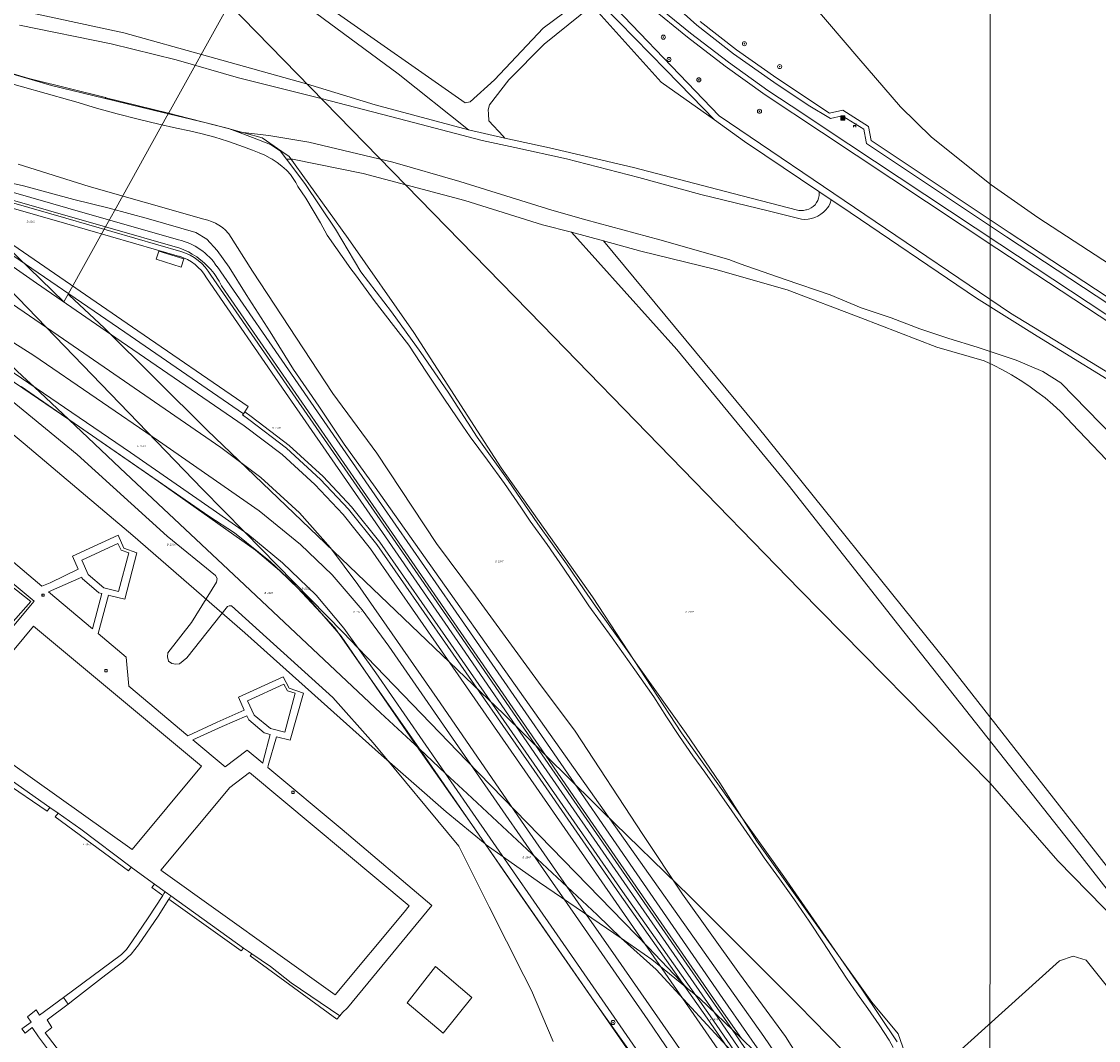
# Model space of a CAD drawing. Header units: metres. Extents: x 207466 to 209466, y 475780 to 477780.
# Tile 45 of 189: x 207811 to 208021, y 476721 to 476920. Entities that reach past the tile are written whole.
import ezdxf
from ezdxf.enums import TextEntityAlignment as Align

# ---------------------------------------------------------------- set-up
doc = ezdxf.new("R2010")
doc.units = ezdxf.units.M
doc.linetypes.add('IE-TERREINAFSCHEIDING-KUNSTMATIG', pattern=[0])
doc.layers.get('0').update_dxf_attribs({"color": 253, "linetype": 'CONTINUOUS'})
for name, color, linetype, lineweight, true_color in [('B-OG-WA-SLOOT_WATER-A', 7, 'CONTINUOUS', 0, 0x478c9a), ('B-RO-GR-BEPLANTING_CULTUUR_BOSPLANTSOEN-GV', 7, 'CONTINUOUS', 0, 0x6d8a47), ('B-RO-GR-BOOM-S', 7, 'CONTINUOUS', 0, 0x6d8a47), ('B-RO-GR-BOUWLAND-GV', 7, 'CONTINUOUS', 0, 0x6d8a47), ('B-RO-GR-GRAS-GV', 7, 'CONTINUOUS', 0, 0x6d8a47), ('B-RO-GR-GROENVOORZIENING-GV', 7, 'CONTINUOUS', 0, 0x6d8a47), ('B-RO-OG-BEBOUWING_BASSIN-GV', 7, 'CONTINUOUS', 0, 0xa50000), ('B-RO-OG-BEBOUWING_LOODS-GV', 7, 'CONTINUOUS', 0, 0xa50000), ('B-RO-OG-WATER_SLOOT-GV', 7, 'CONTINUOUS', 0, 0x478c9a)]:
    doc.layers.add(name, color=color, linetype=linetype, lineweight=lineweight, true_color=true_color)
for name, color, linetype, lineweight in [('B-RO-FV-GELEIDING_WILDRASTER-G', 253, 'CONTINUOUS', 0), ('B-RO-IE-MEUBILAIR_WEGMEUBILAIR-S', 253, 'CONTINUOUS', 0), ('B-RO-IE-TERREINAFSCHEIDING_KUNSTMATIG_HEKWERK-G', 253, 'IE-TERREINAFSCHEIDING-KUNSTMATIG', 0), ('B-RO-OG-TERREIN_CULTUURSCHEIDING-GV', 253, 'CONTINUOUS', 0), ('B-RO-RI-GWA_RIOOLPUT-S', 253, 'CONTINUOUS', 0), ('B-RO-VH-VERHARDING_ASFALT-GV', 253, 'CONTINUOUS', 0), ('B-RO-VH-VERHARDING_BETON-GV', 253, 'CONTINUOUS', 0), ('B-RO-VH-VERHARDING_TEGEL-GV', 253, 'CONTINUOUS', 0), ('B-WE-KG-GRENS_PERCEEL-GV', 150, 'CONTINUOUS', 18), ('B-WE-KG-GRENS_PERCEEL-S', 150, 'CONTINUOUS', 25)]:
    doc.layers.add(name, color=color, linetype=linetype, lineweight=lineweight)
doc.styles.add('NLCS-ISO', font='NLCS-ISO.ttf')

# ---------------------------------------------------------------- blocks, each defined once
blk = doc.blocks.new('SIE-WEG_AFVALBAK-SO1')
at = {"linetype": 'Continuous'}
blk.add_hatch(color=0, dxfattribs=at).paths.add_polyline_path([(-1.5, -1.5), (1.5, -1.5), (1.5, 1.5), (-1.5, 1.5)])
at = {"color": 0, "linetype": 'ByBlock', "lineweight": -2, "flags": 128}
for points in [[(-2, -2), (2, -2), (2, 2), (-2, 2), (-2, -2)], [(-1.5, -1.5), (1.5, -1.5), (1.5, 1.5), (-1.5, 1.5), (-1.5, -1.5)]]:
    blk.add_lwpolyline(points, dxfattribs=at)
blk = doc.blocks.new('SRI-PUT_INSPECTIEPUT_RIOOLPUT-SO1')
at = {"color": 0, "linetype": 'ByBlock', "lineweight": -2, "flags": 128}
blk.add_lwpolyline([(-1.125, -1.125), (1.125, -1.125), (1.125, 1.125), (-1.125, 1.125), (-1.125, -1.125)], dxfattribs=at)
at = {"color": 0, "linetype": 'ByBlock', "lineweight": -2, "insert": (0, 0.2828), "char_height": 1.5, "attachment_point": 5, "line_spacing_factor": 0.8, "style": 'NLCS-ISO'}
blk.add_mtext('{\\C0;r}', dxfattribs=at)
blk = doc.blocks.new('SIE-WEG_ZITBANK-SO1')
at = {"color": 0, "linetype": 'ByBlock', "lineweight": -2, "flags": 128}
blk.add_lwpolyline([(-0.9125, -1.6313), (-0.9125, -0.2), (1.0875, -0.2), (1.0875, -1.6313), (1.2875, -1.6313), (1.2875, -0.2125), (1.5361, 1.7765), (1.3346, 1.7765), (1.1125, 0), (-1.1125, 0), (-1.1125, -1.6313), (-0.9125, -1.6313)], dxfattribs=at)
blk = doc.blocks.new('SGR-BOOM_01-SO1')
at = {"linetype": 'Continuous'}
h = blk.add_hatch(color=0, dxfattribs=at)
edge = h.paths.add_edge_path()
edge.add_arc((0, 0), 0.25, 0, 360)
at = {"color": 0, "linetype": 'ByBlock', "lineweight": -2}
for radius in [2, 0.25]:
    blk.add_circle((0, 0), radius, dxfattribs=at)
blk = doc.blocks.new('SKG-PERCEELNUMMER-SO')
at = {"style": 'NLCS-ISO', "oblique": 10, "flags": 1}
blk.add_attdef('GEMEENTECODE', text='', height=1.8, dxfattribs=at).set_placement((0, 2.6), align=Align.MIDDLE_CENTER)
at = {"style": 'NLCS-ISO', "oblique": 10}
blk.add_attdef('SECTIE', text='', height=1.8, dxfattribs=at).set_placement((-0.5, 0), align=Align.MIDDLE_RIGHT)
blk.add_attdef('PERCEELNUMMER', text='', height=1.8, dxfattribs=at).set_placement((0.5, 0), align=Align.MIDDLE_LEFT)

msp = doc.modelspace()

# ---------------------------------------------------------------- linework, layer by layer
at = {"layer": 'B-OG-WA-SLOOT_WATER-A', "flags": 128}
for points in [[(207981.13, 476719.65), (207980.37, 476721.1), (207978.38, 476724.07), (207976.15, 476727.28), (207974.14, 476730.08), (207971.98, 476733.22), (207969.88, 476736.4), (207967.48, 476740.15), (207964.68, 476744.37), (207961.82, 476748.54), (207958.9, 476752.67), (207955.91, 476756.75), (207954.85, 476758.31), (207949.59, 476765.94), (207944.27, 476773.52), (207941.97, 476776.73), (207939.35, 476780.53), (207936.79, 476784.36), (207934.3, 476788.25), (207930.62, 476793.53), (207926.14, 476799.83), (207921.59, 476806.08), (207919.8, 476808.79), (207916.65, 476813.45), (207913.43, 476818.07), (207910.14, 476822.65), (207908.3, 476825.34), (207905.08, 476829.97), (207901.79, 476834.56), (207898.43, 476839.09), (207896.94, 476841.23), (207893.36, 476846.47), (207889.86, 476851.75), (207886.42, 476857.08), (207883.42, 476860.89), (207879.65, 476865.82), (207875.94, 476870.8), (207875.09, 476872), (207870.46, 476878.6), (207869.14, 476881), (207867.72, 476883.41), (207866.24, 476885.79), (207864.68, 476888.12), (207864.3, 476888.88), (207863.8, 476889.68), (207863.24, 476890.45), (207862.62, 476891.16), (207862.49, 476891.29), (207861.59, 476892.06), (207860.64, 476892.77), (207859.65, 476893.41), (207859.27, 476893.64), (207858.22, 476894.19), (207857.13, 476894.66), (207855.8, 476895.21), (207853.38, 476896.12), (207850.94, 476896.96), (207848.48, 476897.72), (207845.99, 476898.4), (207843.48, 476899.01), (207840.96, 476899.53), (207837.53, 476900.29), (207833.44, 476901.26), (207829.36, 476902.31), (207825.31, 476903.44), (207821.28, 476904.65), (207820.1, 476904.98), (207806.16, 476908.88)], [(207809.99, 476892.43), (207823.89, 476888.1), (207846.28, 476881.71), (207847.07, 476881.53), (207847.84, 476881.27), (207848.57, 476880.93), (207849.27, 476880.53), (207849.93, 476880.06), (207850.54, 476879.53), (207851.1, 476878.93), (207851.18, 476878.83), (207855.8, 476871.52), (207871.54, 476847.61), (207880.14, 476835.92), (207891.83, 476818.28), (207899.46, 476808.01), (207911.77, 476791.16), (207918.93, 476781.54), (207932.15, 476761.35), (207939.95, 476749.67), (207951.05, 476734.06), (207960.08, 476721.82), (207969.25, 476707.23)]]:
    msp.add_lwpolyline(points, dxfattribs=at)
at = {"layer": 'B-RO-FV-GELEIDING_WILDRASTER-G', "flags": 128}
msp.add_lwpolyline([(207923.3, 476924.58), (207927.46, 476920.27), (207936.64, 476910.89), (207941.67, 476905.74), (207946.18, 476901.14), (207952.08, 476896.89), (207956.02, 476894.23), (207966.57, 476887.12), (207969.02, 476885.47), (207970.88, 476884.22), (207997.39, 476866.22), (208009.3, 476858.8), (208028.41, 476847.05), (208054.41, 476831.41), (208057.61, 476827.84), (208078.33, 476793.79), (208088.88, 476776.72), (208087.5, 476769.91), (208086.79, 476766.41), (208083.99, 476752.55), (208086.42, 476750.64), (208088.36, 476749.12), (208089.14, 476748.5)], dxfattribs=at)
at = {"layer": 'B-RO-GR-BEPLANTING_CULTUUR_BOSPLANTSOEN-GV', "flags": 128}
for points in [[(207931.97, 476715.65), (207922.81, 476728.55), (207907.5, 476750.51), (207898.71, 476763.29), (207887.44, 476779.35), (207877.75, 476793.51), (207873.14, 476800.1), (207866.79, 476807.51), (207861.11, 476812.99), (207856.41, 476816.92), (207837.43, 476830.38), (207824.52, 476839.32), (207810.6, 476848.98)], [(207808.46, 476846.43), (207821.56, 476835.69), (207839.17, 476819.68), (207848.56, 476811.97), (207848.93, 476811.4), (207848.76, 476810.7), (207843.9, 476802.83), (207839.27, 476796.89), (207839.2, 476796.09), (207839.37, 476795.22), (207840.07, 476794.75), (207840.84, 476794.65), (207841.57, 476794.71), (207843.01, 476795.88), (207850.92, 476805.92), (207851.29, 476806.09), (207851.72, 476806.08), (207871.57, 476788.13), (207879.44, 476779.26), (207896.19, 476759.04), (207902.14, 476747.16), (207908.87, 476733.78), (207910.4, 476730.83), (207914.6, 476720.83)]]:
    msp.add_lwpolyline(points, dxfattribs=at)
at = {"layer": 'B-RO-GR-BOUWLAND-GV', "flags": 128}
msp.add_lwpolyline([(207962.16, 476927.53), (207974.38, 476913.13), (207982.55, 476903.68), (207988.65, 476897.73), (208000.31, 476888.44), (208009.42, 476882), (208033.33, 476866.43)], dxfattribs=at)
at = {"layer": 'B-RO-GR-GRAS-GV', "flags": 128}
for points in [[(207858.68, 476990.04), (207851.82, 476997.22), (207805.21, 477020.03), (207809.26, 477002.37), (207813.8, 476985.94), (207818.82, 476966.6), (207820.65, 476961.35), (207823.5, 476957.86), (207846.3, 476941.39), (207871.13, 476922.87), (207897.4, 476904.48), (207898.42, 476904.68), (207903.14, 476908.96), (207912.65, 476919.08), (207920.74, 476925.12), (207858.68, 476990.04)], [(208060.09, 476838.1), (208056.08, 476841.04), (208029.61, 476858.58), (208001.96, 476876.81), (207967.65, 476899.55), (207963.44, 476902.35), (207956.64, 476906.86), (207948.89, 476912.4), (207941.5, 476918.09), (207934.21, 476924.04), (207924.74, 476933.96), (207920.72, 476938.22), (207918, 476941.09), (207899.63, 476962.6), (207881.29, 476983.28)], [(208029.06, 476857.74), (208001.41, 476875.98), (207967.1, 476898.72), (207956.07, 476906.04), (207948.29, 476911.6), (207940.88, 476917.31), (207933.53, 476923.31), (207924.02, 476933.28), (207920.72, 476936.76)], [(207803.38, 476923.99), (207830.64, 476918.14), (207847.05, 476913.57), (207866.39, 476908.2), (207879.8, 476904.09), (207898.1, 476899.18), (207884.33, 476910.1), (207852.21, 476933.88)], [(207852.21, 476933.88), (207884.33, 476910.1), (207898.1, 476899.18), (207905.19, 476897.56), (207904.82, 476897.92), (207902.03, 476900.93), (207901.96, 476902.29)], [(208055.13, 476832.22), (208004.05, 476863.31), (207947.08, 476901.91), (207920.72, 476929.49)], [(207920.72, 476929.49), (207947.08, 476901.91), (208004.05, 476863.31), (208055.13, 476832.22)], [(207920.74, 476925.12), (207912.65, 476919.08), (207903.14, 476908.96), (207898.42, 476904.68), (207897.4, 476904.48), (207871.13, 476922.87)], [(207923.3, 476924.58), (207927.46, 476920.27), (207936.64, 476910.89), (207941.67, 476905.74), (207946.18, 476901.14), (207952.08, 476896.89), (207956.02, 476894.23), (207966.57, 476887.12), (207969.02, 476885.47), (207970.88, 476884.22), (207997.39, 476866.22), (208009.3, 476858.8), (208028.41, 476847.05)], [(207935.86, 476925.83), (207942.73, 476919.63), (207949.9, 476914.05), (207957.79, 476908.48), (207964.52, 476903.99), (207968.87, 476901.42), (207971.14, 476901.9), (207975.4, 476899.29), (207975.84, 476896.81), (207975.9, 476896.48), (208003.28, 476878.26), (208030.75, 476860.21)], [(207922.27, 476923.53), (207912.9, 476915.91), (207905.97, 476908.97), (207902.17, 476904.09), (207901.93, 476903.07), (207901.96, 476902.29), (207902.03, 476900.93), (207904.82, 476897.92), (207905.19, 476897.56), (207913.91, 476895.64), (207930.32, 476891.83), (207948.1, 476887.16), (207962.4, 476883.48), (207962.66, 476883.42), (207963.13, 476883.38), (207963.61, 476883.41), (207964.07, 476883.52), (207964.17, 476883.54), (207964.65, 476883.68), (207965.1, 476883.9), (207965.5, 476884.18), (207965.86, 476884.53), (207966.16, 476884.93), (207966.39, 476885.37), (207966.54, 476885.84), (207966.62, 476886.33), (207966.62, 476886.83), (207966.57, 476887.12), (207956.02, 476894.23), (207952.08, 476896.89), (207946.18, 476901.14), (207935.73, 476908.52), (207922.27, 476923.53)], [(207901.96, 476902.29), (207901.93, 476903.07), (207902.17, 476904.09), (207905.97, 476908.97), (207912.9, 476915.91), (207922.27, 476923.53)], [(207933.53, 476923.31), (207940.88, 476917.31), (207948.29, 476911.6), (207956.07, 476906.04), (207967.1, 476898.72), (208001.41, 476875.98), (208029.06, 476857.74)], [(208031.3, 476861.05), (208007.8, 476876.48), (208003.84, 476879.09), (207976.81, 476897.07), (207976.33, 476899.82), (207971.28, 476903), (207968.68, 476902.41), (207958.35, 476909.31), (207950.5, 476914.85), (207943.38, 476920.4)], [(207969.02, 476885.47), (207968.8, 476884.82), (207968.51, 476884.23), (207968.28, 476883.92), (207967.98, 476883.54), (207967.51, 476883.07), (207966.98, 476882.65), (207966.41, 476882.31), (207965.8, 476882.03), (207965.16, 476881.83), (207964.5, 476881.7), (207963.83, 476881.66), (207963.17, 476881.69), (207956.96, 476883.24), (207943.51, 476886.54), (207931.38, 476889.85), (207917.22, 476893.52), (207907.15, 476895.69), (207900.73, 476897.1), (207886.06, 476900.94), (207869.28, 476905.29), (207853.11, 476909.36), (207840.9, 476912.88), (207828.19, 476916.02), (207810.29, 476919.68)], [(207807.2, 476910.59), (207816.54, 476907.83), (207826.76, 476905.37), (207836.68, 476902.96), (207846.78, 476900.53), (207851.16, 476899.42), (207852.92, 476898.78), (207859.04, 476898.09), (207866.82, 476896.77), (207883.3, 476892.85), (207896.36, 476889.08), (207914.38, 476883.44), (207921.04, 476881.57), (207935.48, 476877.66), (207949.01, 476873.78), (207951.22, 476872.99), (207959.99, 476869.93), (207968.78, 476866.93), (207974.87, 476864.37), (207980.76, 476862.43), (207986.32, 476860.28), (207992.03, 476858.33), (207997.56, 476856.63), (208005.16, 476854.1), (208010.4, 476851.89), (208013.91, 476849.71), (208026.8, 476836.44)], [(207733.77, 476907.08), (207739.35, 476904.09), (207749.59, 476900.9), (207767.02, 476895.92), (207793.86, 476888.16), (207819.05, 476880.95), (207841.54, 476874.43)], [(207841.54, 476874.43), (207819.05, 476880.95), (207793.86, 476888.16), (207767.02, 476895.92), (207749.59, 476900.9), (207739.35, 476904.09)], [(207754.14, 476902.66), (207767.85, 476898.72), (207794.52, 476891.07), (207819.73, 476883.85), (207841.34, 476877.64)], [(207918.21, 476879.13), (207912.55, 476880.57), (207897.38, 476885.37), (207877.47, 476890.61), (207863.68, 476893.44), (207862.5, 476893.43), (207866.09, 476888.65), (207872.03, 476879.74), (207877.01, 476871.43), (207882.99, 476863.59), (207888.73, 476855.62), (207894.08, 476847.88), (207899.78, 476839.08), (207905.81, 476830.56), (207911.66, 476822.13), (207917.23, 476814.25), (207920.72, 476809.19), (207922.92, 476805.99), (207928.83, 476797.74), (207931.15, 476794.43), (207940.61, 476781.09), (207947.23, 476771.44), (207954.47, 476760), (207976.96, 476728.55), (207982.1, 476722.33), (207984.2, 476716.41)], [(208009.36, 476655.2), (208010.2, 476656.01), (208010.06, 476656.17), (208006.23, 476657.52), (207998.61, 476663.38), (207992.88, 476668.43), (207985.9, 476677.77), (207967.68, 476704.43), (207955.82, 476721.81), (207879.82, 476829.3), (207873.77, 476837.71), (207868.83, 476845.11), (207863.86, 476852.31), (207859.26, 476859.66), (207854.61, 476866.95), (207851.29, 476872.3), (207848.93, 476875.54), (207846.92, 476877.81), (207844.74, 476879.09), (207835.46, 476881.75), (207827.81, 476883.84), (207820.86, 476885.56), (207811.04, 476888.21), (207800.83, 476890.51)], [(207841.83, 476875.39), (207819.32, 476881.91), (207794.14, 476889.12)], [(208028.41, 476847.05), (208009.3, 476858.8), (207997.39, 476866.22), (207970.88, 476884.22), (207969.02, 476885.47)], [(207804.91, 476879.42), (207832.39, 476860.57), (207855.01, 476845.06), (207854.33, 476844.03), (207855.54, 476843.11), (207862.97, 476837.45), (207869.66, 476831.35), (207875.2, 476825.46), (207880.73, 476818.52), (207894.64, 476798.54), (207911.51, 476774.25), (207928.2, 476750.15), (207945.35, 476725.87), (207967.73, 476693.33)], [(207924.47, 476877.43), (207918.21, 476879.13), (207938.8, 476856.21), (207960.62, 476829.72), (207982.23, 476802.21), (208016.9, 476758.31), (208056.08, 476708.18), (208058.04, 476710.82), (208027.71, 476748.95), (207991.83, 476794.83), (207954.45, 476841.25), (207924.47, 476877.43)], [(208056.08, 476708.18), (208016.9, 476758.31), (207982.23, 476802.21), (207960.62, 476829.72), (207938.8, 476856.21), (207918.21, 476879.13)], [(208025.48, 476831.9), (208016.13, 476841.68), (208015.23, 476842.64), (208013.82, 476844.06), (208012.35, 476845.42), (208010.83, 476846.72), (208009.25, 476847.95), (208007.63, 476849.12), (208005.97, 476850.23), (208004.26, 476851.27), (208002.51, 476852.24), (208000.72, 476853.14), (207998.9, 476853.97), (207989.68, 476856.66), (207974.78, 476862.42), (207960.39, 476867.85), (207946.47, 476871.88), (207931.79, 476875.44), (207924.47, 476877.43), (207954.45, 476841.25), (207991.83, 476794.83), (208027.71, 476748.95)], [(207841.88, 476872.33), (207837, 476873.86), (207837.49, 476875.43), (207842.38, 476873.91), (207841.88, 476872.33)], [(207848.89, 476872.45), (207864.78, 476849.46), (207881.07, 476825.87), (207897.86, 476801.61), (207914.13, 476778.13), (207931.01, 476753.65), (207947.83, 476729.28), (207957.07, 476715.93), (207965.42, 476703.88), (207983.56, 476677.51), (207988.62, 476670.36)], [(207962.91, 476702.09), (207945.37, 476727.6), (207928.52, 476751.92), (207911.66, 476776.34), (207895.4, 476799.93), (207878.78, 476823.99), (207862.29, 476847.82), (207846.82, 476870.21)], [(207846.82, 476870.21), (207862.29, 476847.82), (207878.78, 476823.99), (207895.4, 476799.93), (207911.66, 476776.34), (207928.52, 476751.92), (207945.37, 476727.6), (207962.91, 476702.09)], [(207987, 476669.21), (207981.98, 476676.33), (207963.74, 476702.66), (207949.63, 476723.17), (207946.19, 476728.17), (207929.34, 476752.49), (207912.48, 476776.9), (207896.22, 476800.5), (207879.6, 476824.56), (207863.11, 476848.38), (207847.67, 476870.75)], [(207985.07, 476710.85), (207985.68, 476706.92), (207986.61, 476704.11), (208000.7, 476689.48), (208007.28, 476685.83), (208017.47, 476697.39), (208030.85, 476715.53), (208031.73, 476719.25), (208030.76, 476722.66), (208024.37, 476729.91), (208018.9, 476736.76), (208016.35, 476737.5), (208013.65, 476736.61), (207985.07, 476710.85)], [(207985.07, 476710.85), (208013.65, 476736.61), (208016.35, 476737.5), (208018.9, 476736.76), (208024.37, 476729.91)]]:
    msp.add_lwpolyline(points, dxfattribs=at)
at = {"layer": 'B-RO-GR-GRAS-GV'}
for centre, radius, start, end in [((207838.73, 476865.77), 12.15, 33.3071, 77.6205), ((207838.93, 476865.76), 9.06, 29.4776, 73.2611), ((207838.93, 476865.76), 9.06, 29.4776, 73.2611), ((207838.93, 476865.75), 10.07, 29.7504, 73.2466)]:
    msp.add_arc(centre, radius, start, end, dxfattribs=at)
at = {"layer": 'B-RO-GR-GROENVOORZIENING-GV', "flags": 128}
for points in [[(207854.33, 476844.03), (207854.07, 476843.65), (207853.87, 476843.44), (207855.08, 476842.52), (207862.46, 476836.9), (207869.15, 476830.8), (207874.61, 476824.99), (207880.14, 476818.05), (207894.02, 476798.12), (207910.89, 476773.82), (207927.59, 476749.71), (207944.73, 476725.43), (207967.11, 476692.91)], [(207967.73, 476693.33), (207945.35, 476725.87), (207928.2, 476750.15), (207911.51, 476774.25), (207894.64, 476798.54), (207880.73, 476818.52), (207875.2, 476825.46), (207869.66, 476831.35), (207862.97, 476837.45), (207855.54, 476843.11), (207854.33, 476844.03)], [(207805.57, 476812.33), (207812.45, 476806.94), (207804.58, 476798.03), (207798.6, 476790.68), (207792, 476796.11), (207791.54, 476795.57), (207798.61, 476789.6), (207813.1, 476806.97), (207805.99, 476812.83), (207805.57, 476812.33)], [(207790.52, 476783.56), (207807.23, 476771.61), (207815.67, 476765.87), (207816.22, 476766.62), (207791.08, 476784.26), (207790.52, 476783.56)], [(207817.81, 476765.51), (207817.23, 476764.78), (207831.57, 476754.23), (207832.11, 476754.94), (207822.28, 476762.38), (207817.81, 476765.51)], [(207836.68, 476751.59), (207836.17, 476750.94), (207838.28, 476749.42), (207838.51, 476749.76), (207838.76, 476750.1), (207836.68, 476751.59)], [(207839.87, 476749.31), (207839.64, 476748.95), (207839.49, 476748.71), (207853.64, 476738.58), (207854.08, 476739.12), (207839.87, 476749.31)], [(207855.72, 476737.97), (207855.39, 476737.58), (207872.35, 476725.18), (207872.89, 476725.86), (207863.37, 476732.34), (207859.37, 476735.49), (207855.72, 476737.97)]]:
    msp.add_lwpolyline(points, dxfattribs=at)
at = {"layer": 'B-RO-IE-TERREINAFSCHEIDING_KUNSTMATIG_HEKWERK-G', "flags": 128}
for points in [[(207854.07, 476843.65), (207830.85, 476859.61), (207806.69, 476876.14)], [(207810.6, 476848.98), (207824.52, 476839.32), (207837.43, 476830.38), (207856.41, 476816.92), (207861.11, 476812.99), (207866.79, 476807.51), (207873.14, 476800.1), (207877.75, 476793.51), (207887.44, 476779.35), (207898.71, 476763.29), (207907.5, 476750.51), (207922.81, 476728.55)], [(207928.2, 476750.15), (207911.51, 476774.25), (207894.64, 476798.54), (207880.73, 476818.52), (207875.2, 476825.46), (207869.66, 476831.35), (207862.97, 476837.45), (207855.54, 476843.11), (207854.33, 476844.03)], [(207928.2, 476750.15), (207945.35, 476725.87), (207967.73, 476693.33), (207982.02, 476672.13), (207994.23, 476654.68), (207996.2, 476651.66), (207996.47, 476651.14), (207996.72, 476650.62), (207996.95, 476650.08), (207997.17, 476649.54), (207997.38, 476649), (207997.57, 476648.45), (207997.75, 476647.89), (207997.91, 476647.33), (207998.05, 476646.76), (207998.18, 476646.19), (207998.29, 476645.62), (207998.39, 476645.04), (207998.47, 476644.47), (207998.54, 476643.89), (207998.59, 476643.31), (207998.62, 476642.72), (207998.64, 476642.14), (207998.64, 476641.56), (207998.63, 476640.97), (207998.6, 476640.39), (207998.55, 476639.81), (207998.49, 476639.23), (207998.41, 476638.65), (207998.32, 476638.08), (207998.21, 476637.5), (207998.1, 476636.97), (207997.6, 476635.1), (207996.73, 476632.61), (207994.79, 476629.27), (207994.6, 476629.04)], [(207922.81, 476728.55), (207931.97, 476715.65), (207932.23, 476715.2), (207932.48, 476714.74), (207932.72, 476714.27), (207932.93, 476713.8), (207933.14, 476713.32), (207933.33, 476712.83), (207933.5, 476712.34), (207933.66, 476711.84), (207933.81, 476711.34), (207933.94, 476710.84), (207934.05, 476710.33), (207934.15, 476709.81), (207934.23, 476709.3), (207934.29, 476708.78), (207934.34, 476708.26), (207934.38, 476707.74), (207934.4, 476707.22), (207934.4, 476706.69), (207934.38, 476706.17), (207934.35, 476705.65), (207934.31, 476705.13), (207934.25, 476704.61), (207934.22, 476704.41), (207933.77, 476702.68), (207933.29, 476701.23), (207932.6, 476699.71), (207931.75, 476698.56), (207929.35, 476695.89)]]:
    msp.add_lwpolyline(points, dxfattribs=at)
at = {"layer": 'B-RO-OG-BEBOUWING_BASSIN-GV', "flags": 128}
for points in [[(207832.27, 476758.39), (207845.85, 476774.7), (207812.98, 476802.07), (207800.96, 476787.61), (207798.49, 476782.49), (207832.27, 476758.39)], [(207851.38, 476770.54), (207837.87, 476754.38), (207872, 476729.98), (207885.51, 476746.17), (207886.46, 476747.39), (207855.21, 476773.47), (207851.38, 476770.54)], [(207886.06, 476728.4), (207893.14, 476722.45), (207898.72, 476729.47), (207891.65, 476735.5), (207886.06, 476728.4)]]:
    msp.add_lwpolyline(points, dxfattribs=at)
at = {"layer": 'B-RO-OG-BEBOUWING_LOODS-GV', "flags": 128}
for points in [[(207822.42, 476814.98), (207823.69, 476812.22), (207826.78, 476809.61), (207829.62, 476808.86), (207831.65, 476816.46), (207830.12, 476816.92), (207829.51, 476818.28), (207822.42, 476814.98)], [(207854.85, 476787.45), (207856.14, 476784.66), (207859.34, 476782.08), (207862.15, 476781.33), (207864.17, 476788.96), (207862.66, 476789.44), (207861.94, 476790.75), (207854.85, 476787.45)]]:
    msp.add_lwpolyline(points, dxfattribs=at)
at = {"layer": 'B-RO-OG-TERREIN_CULTUURSCHEIDING-GV', "flags": 128}
for points in [[(207943.08, 476714.14), (207926.9, 476737.4), (207921.18, 476745.64), (207909.05, 476763.1), (207891.93, 476787.92), (207876.45, 476810.24), (207871.06, 476817.38), (207865.02, 476824.26), (207857.45, 476831.17), (207849.62, 476837.05), (207818.87, 476858.25), (207798.86, 476871.93), (207791.76, 476876.33), (207782.34, 476880.97), (207773.59, 476884.21), (207764.09, 476887.02), (207763.29, 476886.74)], [(207854.07, 476843.65), (207830.85, 476859.61), (207806.69, 476876.14), (207805.67, 476874.65), (207813.56, 476869.2), (207830.16, 476857.78), (207854.22, 476841.29), (207861.61, 476835.66), (207868.02, 476829.81), (207873.56, 476823.92), (207878.88, 476817.23), (207892.8, 476797.26), (207909.66, 476772.97), (207926.35, 476748.86), (207943.29, 476724.44), (207959.86, 476700.52), (207976.61, 476676.4), (207993.21, 476652.43)], [(207761.29, 476870.36), (207770.37, 476870.45), (207780.66, 476869.17), (207788.88, 476867.21), (207796.12, 476864.6), (207803.21, 476861.22), (207813.05, 476855.05), (207837.46, 476838.35), (207857.11, 476824.62), (207865.2, 476818.07), (207871.4, 476812.1), (207877.26, 476805.25), (207882.52, 476798.16), (207898.46, 476775.08), (207915.06, 476751.11), (207916.75, 476748.67), (207933.13, 476725.06), (207940.08, 476714.93), (207941.32, 476712.97)], [(207940.02, 476703.16), (207938.88, 476706.88), (207936.09, 476711.87), (207920.72, 476734.09), (207919.4, 476735.99), (207898.36, 476766.37), (207879.98, 476792.95), (207873.7, 476801.67), (207868.26, 476808.14), (207861.7, 476814.47), (207854.91, 476820.07), (207848.12, 476824.85), (207831.95, 476836.04), (207804.88, 476854.49), (207801.64, 476856.37)], [(207810.6, 476848.98), (207824.52, 476839.32), (207837.43, 476830.38), (207856.41, 476816.92), (207861.11, 476812.99), (207866.79, 476807.51), (207873.14, 476800.1), (207877.75, 476793.51), (207887.44, 476779.35), (207898.71, 476763.29), (207907.5, 476750.51), (207922.81, 476728.55), (207931.97, 476715.65)], [(207910.4, 476730.83), (207908.87, 476733.78), (207902.14, 476747.16), (207896.19, 476759.04), (207879.44, 476779.26), (207871.57, 476788.13), (207851.72, 476806.08), (207851.29, 476806.09), (207850.92, 476805.92), (207843.01, 476795.88), (207841.57, 476794.71), (207840.84, 476794.65), (207840.07, 476794.75), (207839.37, 476795.22), (207839.2, 476796.09), (207839.27, 476796.89), (207843.9, 476802.83), (207848.76, 476810.7), (207848.93, 476811.4), (207848.56, 476811.97), (207839.17, 476819.68), (207821.56, 476835.69), (207808.46, 476846.43)], [(207967.11, 476692.91), (207944.73, 476725.43), (207927.59, 476749.71), (207910.89, 476773.82), (207894.02, 476798.12), (207880.14, 476818.05), (207874.61, 476824.99), (207869.15, 476830.8), (207862.46, 476836.9), (207855.08, 476842.52), (207853.87, 476843.44), (207854.07, 476843.65)], [(207808.21, 476815.34), (207814.65, 476809.92), (207816.25, 476810.56), (207821.73, 476813.24), (207820.6, 476815.78), (207829.53, 476819.86), (207830.67, 476817.34), (207833.21, 476816.44), (207830.89, 476807.37), (207828.09, 476808.02), (207827.66, 476808.13), (207825.67, 476800.64), (207831.14, 476796.04), (207831.62, 476790.34), (207843.2, 476780.64), (207848.89, 476783.31), (207854.21, 476785.65), (207853.11, 476788.21), (207861.84, 476792.16), (207862.99, 476789.95), (207865.81, 476788.95), (207863.2, 476779.81), (207860.51, 476780.46), (207858.9, 476774.86), (207858.81, 476774.44), (207873.36, 476762.3), (207890.93, 476747.47), (207874.39, 476727.45), (207873.46, 476726.54), (207872.89, 476725.86), (207872.35, 476725.18), (207855.39, 476737.58), (207855.72, 476737.97), (207855.02, 476738.45), (207854.08, 476739.12), (207853.64, 476738.58), (207839.49, 476748.71), (207837.37, 476745.38), (207833.54, 476739.77), (207832.09, 476737.95), (207830.46, 476736.45), (207826.32, 476733.22), (207821.03, 476729.11), (207819.77, 476728.11), (207815.64, 476725.05), (207816.56, 476723.57), (207815.26, 476722.54), (207825.82, 476708.75)], [(207805.57, 476812.33), (207792, 476796.11), (207798.6, 476790.68), (207804.58, 476798.03), (207812.45, 476806.94), (207805.57, 476812.33)], [(207822.43, 476811.67), (207815.95, 476808.83), (207824.54, 476801.59), (207826.39, 476808.5), (207825.76, 476808.61), (207822.54, 476811.38), (207822.43, 476811.67)], [(207849.88, 476782.46), (207844.17, 476779.83), (207850.48, 476774.54), (207854.76, 476777.83), (207857.83, 476775.26), (207857.93, 476775.7), (207859.31, 476780.88), (207858.13, 476781.23), (207855.09, 476783.76), (207854.69, 476784.52), (207849.88, 476782.46)], [(207817.23, 476764.78), (207817.81, 476765.51), (207816.22, 476766.62), (207815.67, 476765.87), (207807.23, 476771.61)], [(207825.1, 476706.89), (207813.99, 476721.72), (207812.73, 476723.56), (207811.39, 476722.46), (207810.72, 476723.32), (207812.53, 476724.63), (207811.81, 476725.68), (207813.5, 476727.01), (207814.15, 476725.96), (207818.86, 476729.42), (207822.66, 476732.25), (207830.24, 476737.86), (207831.16, 476738.84), (207832.39, 476740.51), (207835.43, 476745.06), (207838.28, 476749.42), (207836.17, 476750.94), (207836.68, 476751.59), (207834.04, 476753.49), (207832.11, 476754.94), (207831.57, 476754.23), (207817.23, 476764.78)], [(207886.06, 476728.4), (207891.65, 476735.5), (207898.72, 476729.47), (207893.14, 476722.45), (207886.06, 476728.4)], [(207914.6, 476720.83), (207910.4, 476730.83)]]:
    msp.add_lwpolyline(points, dxfattribs=at)
at = {"layer": 'B-RO-OG-WATER_SLOOT-GV', "flags": 128}
for points in [[(207927.46, 476920.27), (207923.3, 476924.58), (207922.27, 476923.53), (207935.73, 476908.52), (207946.18, 476901.14), (207941.67, 476905.74), (207936.64, 476910.89), (207927.46, 476920.27)], [(207810.29, 476919.68), (207828.19, 476916.02), (207840.9, 476912.88), (207853.11, 476909.36), (207869.28, 476905.29), (207886.06, 476900.94), (207900.73, 476897.1), (207907.15, 476895.69), (207917.22, 476893.52), (207931.38, 476889.85), (207943.51, 476886.54), (207956.96, 476883.24), (207963.17, 476881.69), (207963.83, 476881.66), (207964.5, 476881.7), (207965.16, 476881.83), (207965.8, 476882.03), (207966.41, 476882.31), (207966.98, 476882.65), (207967.51, 476883.07), (207967.98, 476883.54), (207968.28, 476883.92), (207968.51, 476884.23), (207968.8, 476884.82), (207969.02, 476885.47), (207966.57, 476887.12), (207966.62, 476886.83), (207966.62, 476886.33), (207966.54, 476885.84), (207966.39, 476885.37), (207966.16, 476884.93), (207965.86, 476884.53), (207965.5, 476884.18), (207965.1, 476883.9), (207964.65, 476883.68), (207964.17, 476883.54), (207964.07, 476883.52), (207963.61, 476883.41), (207963.13, 476883.38), (207962.66, 476883.42), (207962.4, 476883.48), (207948.1, 476887.16), (207930.32, 476891.83), (207913.91, 476895.64), (207905.19, 476897.56), (207898.1, 476899.18), (207879.8, 476904.09), (207866.39, 476908.2), (207847.05, 476913.57), (207830.64, 476918.14), (207803.38, 476923.99)], [(207984.2, 476716.41), (207982.1, 476722.33), (207976.96, 476728.55), (207954.47, 476760), (207947.23, 476771.44), (207940.61, 476781.09), (207931.15, 476794.43), (207928.83, 476797.74), (207922.92, 476805.99), (207920.72, 476809.19), (207917.23, 476814.25), (207911.66, 476822.13), (207905.81, 476830.56), (207899.78, 476839.08), (207894.08, 476847.88), (207888.73, 476855.62), (207882.99, 476863.59), (207877.01, 476871.43), (207872.03, 476879.74), (207866.09, 476888.65), (207862.5, 476893.43), (207861.25, 476895.1), (207859.34, 476896.33), (207855.84, 476897.7), (207852.92, 476898.78), (207851.16, 476899.42), (207846.78, 476900.53), (207836.68, 476902.96), (207826.76, 476905.37), (207816.54, 476907.83), (207807.2, 476910.59)], [(207806.16, 476908.88), (207820.1, 476904.98), (207821.28, 476904.65), (207825.31, 476903.44), (207829.36, 476902.31), (207833.44, 476901.26), (207837.53, 476900.29), (207840.96, 476899.53), (207843.48, 476899.01), (207845.99, 476898.4), (207848.48, 476897.72), (207850.94, 476896.96), (207853.38, 476896.12), (207855.8, 476895.21), (207857.13, 476894.66), (207858.22, 476894.19), (207859.27, 476893.64), (207859.65, 476893.41), (207860.64, 476892.77), (207861.59, 476892.06), (207862.49, 476891.29), (207862.62, 476891.16), (207863.24, 476890.45), (207863.8, 476889.68), (207864.3, 476888.88), (207864.68, 476888.12), (207866.24, 476885.79), (207867.72, 476883.41), (207869.14, 476881), (207870.46, 476878.6), (207875.09, 476872), (207875.94, 476870.8), (207879.65, 476865.82), (207883.42, 476860.89), (207886.42, 476857.08), (207889.86, 476851.75), (207893.36, 476846.47), (207896.94, 476841.23), (207898.43, 476839.09), (207901.79, 476834.56), (207905.08, 476829.97), (207908.3, 476825.34), (207910.14, 476822.65), (207913.43, 476818.07), (207916.65, 476813.45), (207919.8, 476808.79), (207921.59, 476806.08), (207926.14, 476799.83), (207930.62, 476793.53), (207934.3, 476788.25), (207936.79, 476784.36), (207939.35, 476780.53), (207941.97, 476776.73), (207944.27, 476773.52), (207949.59, 476765.94), (207954.85, 476758.31), (207955.91, 476756.75), (207958.9, 476752.67), (207961.82, 476748.54), (207964.68, 476744.37), (207967.48, 476740.15), (207969.88, 476736.4), (207971.98, 476733.22), (207974.14, 476730.08), (207976.15, 476727.28), (207978.38, 476724.07), (207980.37, 476721.1), (207981.13, 476719.65)], [(207914.38, 476883.44), (207896.36, 476889.08), (207883.3, 476892.85), (207866.82, 476896.77), (207859.04, 476898.09), (207852.92, 476898.78), (207855.84, 476897.7), (207859.34, 476896.33), (207861.25, 476895.1), (207862.5, 476893.43), (207863.68, 476893.44), (207877.47, 476890.61), (207897.38, 476885.37), (207912.55, 476880.57), (207918.21, 476879.13), (207924.47, 476877.43), (207931.79, 476875.44), (207946.47, 476871.88), (207960.39, 476867.85), (207974.78, 476862.42), (207989.68, 476856.66), (207998.9, 476853.97), (208000.72, 476853.14), (208002.51, 476852.24), (208004.26, 476851.27), (208005.97, 476850.23), (208007.63, 476849.12), (208009.25, 476847.95), (208010.83, 476846.72), (208012.35, 476845.42), (208013.82, 476844.06), (208015.23, 476842.64), (208016.13, 476841.68), (208025.48, 476831.9)], [(207800.83, 476890.51), (207811.04, 476888.21), (207820.86, 476885.56), (207827.81, 476883.84), (207835.46, 476881.75), (207844.74, 476879.09), (207846.92, 476877.81), (207848.93, 476875.54), (207851.29, 476872.3), (207854.61, 476866.95), (207859.26, 476859.66), (207863.86, 476852.31), (207868.83, 476845.11), (207873.77, 476837.71), (207879.82, 476829.3), (207955.82, 476721.81), (207967.68, 476704.43)], [(207969.25, 476707.23), (207960.08, 476721.82), (207951.05, 476734.06), (207939.95, 476749.67), (207932.15, 476761.35), (207918.93, 476781.54), (207911.77, 476791.16), (207899.46, 476808.01), (207891.83, 476818.28), (207880.14, 476835.92), (207871.54, 476847.61), (207855.8, 476871.52), (207851.18, 476878.83), (207851.1, 476878.93), (207850.54, 476879.53), (207849.93, 476880.06), (207849.27, 476880.53), (207848.57, 476880.93), (207847.84, 476881.27), (207847.07, 476881.53), (207846.28, 476881.71), (207823.89, 476888.1), (207809.99, 476892.43)], [(208026.8, 476836.44), (208013.91, 476849.71), (208010.4, 476851.89), (208005.16, 476854.1), (207997.56, 476856.63), (207992.03, 476858.33), (207986.32, 476860.28), (207980.76, 476862.43), (207974.87, 476864.37), (207968.78, 476866.93), (207959.99, 476869.93), (207951.22, 476872.99), (207949.01, 476873.78), (207935.48, 476877.66), (207921.04, 476881.57), (207914.38, 476883.44)]]:
    msp.add_lwpolyline(points, dxfattribs=at)
at = {"layer": 'B-RO-VH-VERHARDING_ASFALT-GV', "flags": 128}
for points in [[(207763.29, 476886.74), (207764.09, 476887.02), (207773.59, 476884.21), (207782.34, 476880.97), (207791.76, 476876.33), (207798.86, 476871.93), (207818.87, 476858.25), (207849.62, 476837.05), (207857.45, 476831.17), (207865.02, 476824.26), (207871.06, 476817.38), (207876.45, 476810.24), (207891.93, 476787.92), (207909.05, 476763.1), (207921.18, 476745.64), (207926.9, 476737.4), (207943.08, 476714.14)], [(207993.21, 476652.43), (207976.61, 476676.4), (207959.86, 476700.52), (207943.29, 476724.44), (207926.35, 476748.86), (207909.66, 476772.97), (207892.8, 476797.26), (207878.88, 476817.23), (207873.56, 476823.92), (207868.02, 476829.81), (207861.61, 476835.66), (207854.22, 476841.29), (207830.16, 476857.78), (207813.56, 476869.2), (207805.67, 476874.65)], [(207933.13, 476725.06), (207916.75, 476748.67), (207915.06, 476751.11), (207898.46, 476775.08), (207882.52, 476798.16), (207877.26, 476805.25), (207871.4, 476812.1), (207865.2, 476818.07), (207857.11, 476824.62), (207837.46, 476838.35), (207813.05, 476855.05), (207803.21, 476861.22), (207796.12, 476864.6), (207788.88, 476867.21), (207780.66, 476869.17), (207770.37, 476870.45), (207761.29, 476870.36)], [(207801.64, 476856.37), (207804.88, 476854.49), (207831.95, 476836.04), (207848.12, 476824.85), (207854.91, 476820.07), (207861.7, 476814.47), (207868.26, 476808.14), (207873.7, 476801.67), (207879.98, 476792.95), (207898.36, 476766.37), (207919.4, 476735.99), (207920.72, 476734.09), (207936.09, 476711.87), (207938.88, 476706.88), (207940.02, 476703.16)], [(207941.32, 476712.97), (207940.08, 476714.93), (207933.13, 476725.06)]]:
    msp.add_lwpolyline(points, dxfattribs=at)
at = {"layer": 'B-RO-VH-VERHARDING_BETON-GV', "flags": 128}
for points in [[(208030.75, 476860.21), (208003.28, 476878.26), (207975.9, 476896.48), (207975.84, 476896.81), (207975.4, 476899.29), (207971.14, 476901.9), (207968.87, 476901.42), (207964.52, 476903.99), (207957.79, 476908.48), (207949.9, 476914.05), (207942.73, 476919.63), (207935.86, 476925.83)], [(207934.21, 476924.04), (207941.5, 476918.09), (207948.89, 476912.4), (207956.64, 476906.86), (207963.44, 476902.35), (207967.65, 476899.55), (208001.96, 476876.81), (208029.61, 476858.58)], [(207752.79, 476904.69), (207752.55, 476904.71), (207750.12, 476904.87), (207749.88, 476904.89), (207749.68, 476904.02), (207749.3, 476902.04), (207749.87, 476901.86), (207767.3, 476896.88), (207794.14, 476889.12), (207819.32, 476881.91), (207841.83, 476875.39)], [(207841.34, 476877.64), (207819.73, 476883.85), (207794.52, 476891.07), (207767.85, 476898.72), (207754.14, 476902.66)], [(207988.62, 476670.36), (207983.56, 476677.51), (207965.42, 476703.88), (207957.07, 476715.93), (207947.83, 476729.28), (207931.01, 476753.65), (207914.13, 476778.13), (207897.86, 476801.61), (207881.07, 476825.87), (207864.78, 476849.46), (207848.89, 476872.45)], [(207847.67, 476870.75), (207863.11, 476848.38), (207879.6, 476824.56), (207896.22, 476800.5), (207912.48, 476776.9), (207929.34, 476752.49), (207946.19, 476728.17), (207949.63, 476723.17), (207963.74, 476702.66), (207981.98, 476676.33), (207987, 476669.21)]]:
    msp.add_lwpolyline(points, dxfattribs=at)
at = {"layer": 'B-RO-VH-VERHARDING_BETON-GV'}
for centre, radius, start, end in [((207838.73, 476865.77), 12.15, 33.3071, 77.6205), ((207838.93, 476865.75), 10.07, 29.7504, 73.2466)]:
    msp.add_arc(centre, radius, start, end, dxfattribs=at)
at = {"layer": 'B-RO-VH-VERHARDING_TEGEL-GV', "flags": 128}
for points in [[(207804.91, 476879.42), (207804.19, 476878.37), (207803.77, 476877.75), (207802.92, 476876.51), (207805.67, 476874.65), (207806.69, 476876.14), (207830.85, 476859.61), (207854.07, 476843.65), (207854.33, 476844.03), (207855.01, 476845.06), (207832.39, 476860.57), (207804.91, 476879.42)], [(207841.88, 476872.33), (207842.38, 476873.91), (207837.49, 476875.43), (207837, 476873.86), (207841.88, 476872.33)], [(207858.81, 476774.44), (207858.9, 476774.86), (207860.51, 476780.46), (207863.2, 476779.81), (207865.81, 476788.95), (207862.99, 476789.95), (207861.84, 476792.16), (207853.11, 476788.21), (207854.21, 476785.65), (207848.89, 476783.31), (207843.2, 476780.64), (207831.62, 476790.34), (207831.14, 476796.04), (207825.67, 476800.64), (207827.66, 476808.13), (207828.09, 476808.02), (207830.89, 476807.37), (207833.21, 476816.44), (207830.67, 476817.34), (207829.53, 476819.86), (207820.6, 476815.78), (207821.73, 476813.24), (207816.25, 476810.56), (207814.65, 476809.92), (207808.21, 476815.34)], [(207822.42, 476814.98), (207829.51, 476818.28), (207830.12, 476816.92), (207831.65, 476816.46), (207829.62, 476808.86), (207826.78, 476809.61), (207823.69, 476812.22), (207822.42, 476814.98)], [(207798.61, 476789.6), (207791.54, 476795.57), (207792, 476796.11), (207805.57, 476812.33), (207805.99, 476812.83), (207813.1, 476806.97), (207798.61, 476789.6)], [(207815.95, 476808.83), (207822.43, 476811.67), (207822.54, 476811.38), (207825.76, 476808.61), (207826.39, 476808.5), (207824.54, 476801.59), (207815.95, 476808.83)], [(207832.27, 476758.39), (207798.49, 476782.49), (207800.96, 476787.61), (207812.98, 476802.07), (207845.85, 476774.7), (207832.27, 476758.39)], [(207854.85, 476787.45), (207861.94, 476790.75), (207862.66, 476789.44), (207864.17, 476788.96), (207862.15, 476781.33), (207859.34, 476782.08), (207856.14, 476784.66), (207854.85, 476787.45)], [(207791.08, 476784.26), (207816.22, 476766.62), (207817.81, 476765.51), (207822.28, 476762.38), (207832.11, 476754.94), (207834.04, 476753.49), (207836.68, 476751.59), (207838.76, 476750.1), (207839.87, 476749.31), (207854.08, 476739.12), (207855.02, 476738.45), (207855.72, 476737.97), (207859.37, 476735.49), (207863.37, 476732.34), (207872.89, 476725.86), (207873.46, 476726.54), (207874.39, 476727.45), (207890.93, 476747.47), (207873.36, 476762.3), (207858.81, 476774.44)], [(207844.17, 476779.83), (207849.88, 476782.46), (207854.69, 476784.52), (207855.09, 476783.76), (207858.13, 476781.23), (207859.31, 476780.88), (207857.93, 476775.7), (207857.83, 476775.26), (207854.76, 476777.83), (207850.48, 476774.54), (207844.17, 476779.83)], [(207851.38, 476770.54), (207855.21, 476773.47), (207886.46, 476747.39), (207885.51, 476746.17), (207872, 476729.98), (207837.87, 476754.38), (207851.38, 476770.54)], [(207839.49, 476748.71), (207839.64, 476748.95), (207839.87, 476749.31), (207838.76, 476750.1), (207838.51, 476749.76), (207838.28, 476749.42), (207835.43, 476745.06), (207832.39, 476740.51), (207831.16, 476738.84), (207830.24, 476737.86), (207822.66, 476732.25), (207818.86, 476729.42), (207819.77, 476728.11), (207821.03, 476729.11), (207826.32, 476733.22), (207830.46, 476736.45), (207832.09, 476737.95), (207833.54, 476739.77), (207837.37, 476745.38), (207839.49, 476748.71)], [(207816.56, 476723.57), (207815.64, 476725.05), (207819.77, 476728.11), (207818.86, 476729.42), (207814.15, 476725.96), (207813.5, 476727.01), (207811.81, 476725.68), (207812.53, 476724.63), (207810.72, 476723.32), (207811.39, 476722.46), (207812.73, 476723.56), (207813.99, 476721.72), (207825.1, 476706.89)], [(207825.82, 476708.75), (207815.26, 476722.54), (207816.56, 476723.57)]]:
    msp.add_lwpolyline(points, dxfattribs=at)
at = {"layer": 'B-WE-KG-GRENS_PERCEEL-GV'}
for points in [[(207934.49, 477073.12), (207868.56, 476954.98), (207851.26, 476923.76), (207912.44, 476861.11), (207962.9, 476809.21), (208000.08, 476771.36), (208000, 477100)], [(208000, 477100), (208000.08, 476771.36), (208013.34, 476756.18), (208152.71, 476613.71)], [(207762.31, 476922.41), (207777.51, 476918.09), (207784.33, 476916.54), (207784.34, 476916.54), (207792.44, 476914.7), (207797.12, 476913.63), (207812.11, 476909.22), (207812.13, 476909.21), (207812.6, 476909.08), (207812.84, 476909.01), (207812.85, 476909.01), (207827.09, 476905.48), (207827.14, 476905.46), (207839.42, 476902.42), (207839.48, 476902.53), (207851.26, 476923.76)], [(208000.04, 476692.66), (208000.08, 476771.36), (207962.9, 476809.21), (207912.44, 476861.11), (207851.26, 476923.76), (207839.48, 476902.53), (207839.42, 476902.42), (207841.19, 476901.98), (207851.07, 476899.41), (207857.71, 476897.62), (207861.58, 476894.97), (207863.02, 476893.99), (207874.52, 476877.92), (207887.37, 476859.53), (207904.45, 476833.08), (207922.29, 476807.81), (207939.76, 476781.22), (207959.75, 476753.09), (207974.99, 476731.08), (207981.92, 476720.75)], [(207794, 476889.67), (207827.09, 476880.19), (207828.85, 476883.35), (207839.42, 476902.42), (207827.14, 476905.46), (207827.09, 476905.48), (207812.85, 476909.01), (207812.84, 476909.01), (207812.6, 476909.08), (207812.13, 476909.21), (207812.11, 476909.22), (207797.12, 476913.63)], [(207981.92, 476720.75), (207974.99, 476731.08), (207959.75, 476753.09), (207939.76, 476781.22), (207922.29, 476807.81), (207904.45, 476833.08), (207887.37, 476859.53), (207874.52, 476877.92), (207863.02, 476893.99), (207861.58, 476894.97), (207857.71, 476897.62), (207851.07, 476899.41), (207841.19, 476901.98), (207839.42, 476902.42), (207828.85, 476883.35), (207827.09, 476880.19), (207841.62, 476876.03), (207842.37, 476875.73), (207843.31, 476875.29), (207844.05, 476874.88), (207844.93, 476874.32), (207846.45, 476873.12), (207847.67, 476871.87), (207848.32, 476871.06), (207849.3, 476869.56), (207849.78, 476868.64), (207883.77, 476819.34), (207913.15, 476776.82), (207922.77, 476767.36), (207924.23, 476765.91), (207941.36, 476749.21), (207962.77, 476727.82), (207965.4, 476725.09), (207992.31, 476697.57)], [(207780.72, 476879.43), (207810.87, 476851), (207813.12, 476848.87), (207819.89, 476842.49), (207830.04, 476835.53), (207847.29, 476823.6), (207852.3, 476820.31), (207859.33, 476814.69), (207863.71, 476810.57), (207871.92, 476801.79), (207888.47, 476778.07), (207893.59, 476773.28), (207897.81, 476769.32), (207923.25, 476745.61), (207927.92, 476741.03), (207933.9, 476736.91), (207940.85, 476731.27), (207933.24, 476739.32), (207897.77, 476775.71), (207876.44, 476797.87), (207873.57, 476800.85), (207854.24, 476820.54), (207846.03, 476828.91), (207784.8, 476892.3)], [(207784.8, 476892.3), (207846.03, 476828.91), (207854.24, 476820.54), (207854.91, 476820.07), (207861.7, 476814.47), (207868.26, 476808.14), (207873.7, 476801.67), (207876.44, 476797.87), (207897.77, 476775.71), (207933.24, 476739.32), (207940.85, 476731.27), (207943.26, 476729.31), (207951.45, 476721.42), (207946.6, 476728.43), (207919.42, 476767.74), (207913.15, 476776.82), (207904.99, 476784.84), (207876.28, 476812.31), (207846.96, 476840.43), (207826.82, 476860.43), (207820.03, 476866.74), (207819.78, 476867), (207818.95, 476865.52), (207794, 476889.67)], [(207807.84, 476850.76), (207819.89, 476842.49), (207813.12, 476848.87), (207810.87, 476851), (207780.72, 476879.43)], [(207808.38, 476663.44), (207890.31, 476659.1), (207931.98, 476698.54), (207933.3, 476701.4), (207934.05, 476704.27), (207934.39, 476707.22), (207933.95, 476710.15), (207933.01, 476713.03), (207931.76, 476715.57), (207901.33, 476759.49), (207893.71, 476765.74), (207881.04, 476776.87), (207854.34, 476800.76), (207832.43, 476819.81), (207811.35, 476837.59), (207794.3, 476851.85)], [(208152.71, 476613.71), (208013.34, 476756.18), (208000.08, 476771.36), (208000.04, 476692.66), (208000.04, 476691.35), (208000.04, 476689.51), (208003.29, 476686.96), (208012.18, 476682.13), (208021.73, 476672.88)], [(207950.89, 476717.46), (207934.79, 476734.9), (207927.92, 476741.03), (207911.96, 476751.96), (207904.87, 476756.97), (207901.53, 476759.33), (207901.33, 476759.49), (207931.76, 476715.57)]]:
    msp.add_lwpolyline(points, dxfattribs=at)
for points in [[(207794, 476889.67), (207818.95, 476865.52), (207819.78, 476867), (207827.09, 476880.19)], [(207913.15, 476776.82), (207883.77, 476819.34), (207849.78, 476868.64), (207849.3, 476869.56), (207848.32, 476871.06), (207847.67, 476871.87), (207846.45, 476873.12), (207844.93, 476874.32), (207844.05, 476874.88), (207843.31, 476875.29), (207842.37, 476875.73), (207841.62, 476876.03), (207827.09, 476880.19), (207819.78, 476867), (207820.03, 476866.74), (207826.82, 476860.43), (207846.96, 476840.43), (207876.28, 476812.31), (207904.99, 476784.84)], [(207781.19, 476862.48), (207784.89, 476859.64), (207794.3, 476851.85), (207811.35, 476837.59), (207832.43, 476819.81), (207854.34, 476800.76), (207881.04, 476776.87), (207893.71, 476765.74), (207901.33, 476759.49), (207888.47, 476778.07), (207880.89, 476785.16), (207853.21, 476811.12), (207829.94, 476833.02), (207819.89, 476842.49), (207807.84, 476850.76), (207800.26, 476855.55), (207794.9, 476858.2), (207789.27, 476860.42), (207783.46, 476862.02)], [(207888.47, 476778.07), (207871.92, 476801.79), (207863.71, 476810.57), (207859.33, 476814.69), (207852.3, 476820.31), (207847.29, 476823.6), (207830.04, 476835.53), (207819.89, 476842.49), (207829.94, 476833.02), (207853.21, 476811.12), (207880.89, 476785.16)], [(207876.44, 476797.87), (207873.7, 476801.67), (207868.26, 476808.14), (207861.7, 476814.47), (207854.91, 476820.07), (207854.24, 476820.54), (207873.57, 476800.85)], [(207901.33, 476759.49), (207901.53, 476759.33), (207904.87, 476756.97), (207911.96, 476751.96), (207927.92, 476741.03), (207923.25, 476745.61), (207897.81, 476769.32), (207893.59, 476773.28), (207888.47, 476778.07)], [(207963.38, 476709.1), (207978.78, 476692.41), (208000, 476669.47), (208000.01, 476672.88), (208000.04, 476684.07), (208000.04, 476685.15), (208000.04, 476689.49), (207992.31, 476697.57), (207965.4, 476725.09), (207962.77, 476727.82), (207941.36, 476749.21), (207924.23, 476765.91), (207922.77, 476767.36), (207913.15, 476776.82), (207919.42, 476767.74), (207946.6, 476728.43), (207951.45, 476721.42), (207952.14, 476720.75), (207953.35, 476719.57), (207957.35, 476715.65), (207957.77, 476715.25), (207961.73, 476710.9), (207962.5, 476710.05)], [(207927.92, 476741.03), (207934.79, 476734.9), (207950.89, 476717.46), (207952.39, 476718.75), (207953.02, 476718.07), (207956.1, 476714.6), (207957.35, 476715.65), (207953.35, 476719.57), (207952.14, 476720.75), (207951.45, 476721.42), (207943.26, 476729.31), (207940.85, 476731.27), (207933.9, 476736.91)]]:
    msp.add_lwpolyline(points, close=True, dxfattribs=at)

# ---------------------------------------------------------------- block references
at = {"layer": 'B-RO-GR-BOOM-S', "xscale": 0.2, "yscale": 0.2, "zscale": 0.2}
for p in [(207936.18, 476917.31), (207952.03, 476916.01), (207937.28, 476912.94), (207958.93, 476911.55), (207943.12, 476908.95), (207954.98, 476902.81), (207926.35, 476724.55)]:
    msp.add_blockref('SGR-BOOM_01-SO1', p, dxfattribs=at)
at = {"layer": 'B-RO-IE-MEUBILAIR_WEGMEUBILAIR-S', "xscale": 0.2, "yscale": 0.2, "zscale": 0.2}
for name, p in [('SIE-WEG_AFVALBAK-SO1', (207971.27, 476901.49)), ('SIE-WEG_ZITBANK-SO1', (207973.58, 476900.02))]:
    msp.add_blockref(name, p, dxfattribs=at)
at = {"layer": 'B-RO-RI-GWA_RIOOLPUT-S', "xscale": 0.2, "yscale": 0.2, "zscale": 0.2}
for p in [(207814.86, 476808.15), (207827.17, 476793.36), (207863.73, 476769.6)]:
    msp.add_blockref('SRI-PUT_INSPECTIEPUT_RIOOLPUT-SO1', p, dxfattribs=at)
at = {"layer": 'B-WE-KG-GRENS_PERCEEL-S', "xscale": 0.2, "yscale": 0.2, "zscale": 0.2}
for p, values in [((207812.08, 476881.2), {'PERCEELNUMMER': '2316', 'SECTIE': 'B'}), ((207860.12, 476840.88), {'PERCEELNUMMER': '2318', 'SECTIE': 'B'}), ((207833.65, 476837.29), {'PERCEELNUMMER': '2530', 'SECTIE': 'B'}), ((207839.52, 476818.04), {'PERCEELNUMMER': '2346', 'SECTIE': 'B'}), ((207903.72, 476814.76), {'PERCEELNUMMER': '2317', 'SECTIE': 'B'}), ((207858.59, 476808.57), {'PERCEELNUMMER': '2522', 'SECTIE': 'B'}), ((207865.86, 476809.42), {'PERCEELNUMMER': '2342', 'SECTIE': 'B'}), ((207875.95, 476804.88), {'PERCEELNUMMER': '2341', 'SECTIE': 'B'}), ((207940.94, 476804.89), {'PERCEELNUMMER': '2319', 'SECTIE': 'B'}), ((207822.98, 476759.36), {'PERCEELNUMMER': '3941', 'SECTIE': 'F'}), ((207909.07, 476756.87), {'PERCEELNUMMER': '2347', 'SECTIE': 'B'}), ((207945.63, 476725.13), {'PERCEELNUMMER': '2828', 'SECTIE': 'F'})]:
    msp.add_blockref('SKG-PERCEELNUMMER-SO', p, dxfattribs=at).add_auto_attribs(values)

doc.saveas('drawing.dxf')
